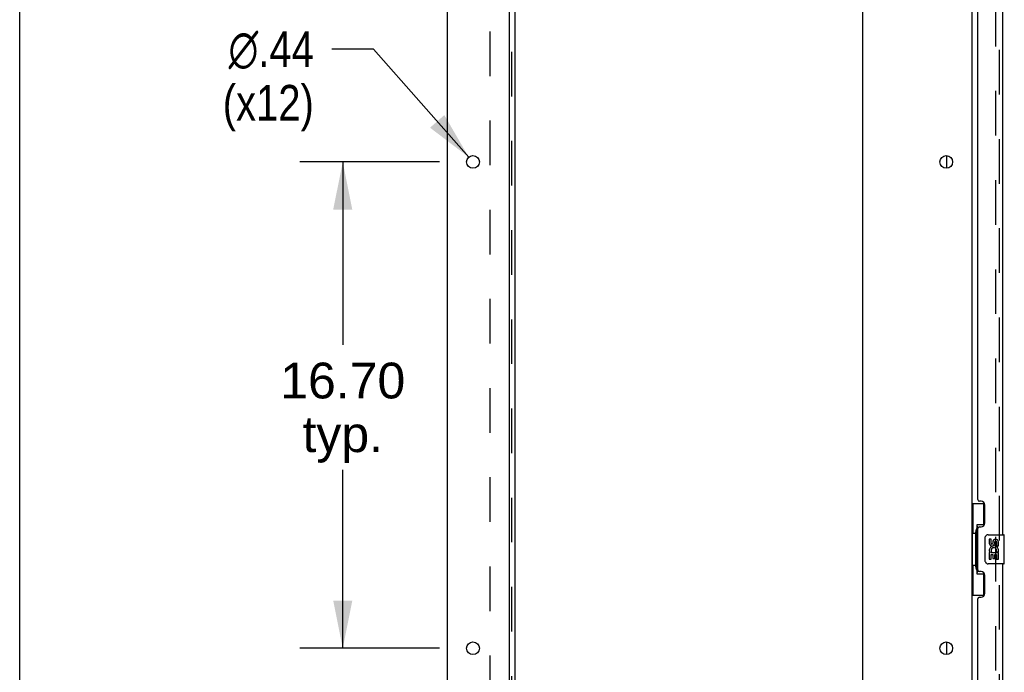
# Model space of a CAD drawing. Header units: inches. Extents: x 0 to 278, y 0 to 180.
# Tile 7 of 76: x 0 to 34, y 99 to 122. Entities that reach past the tile are written whole.
import ezdxf

# ---------------------------------------------------------------- set-up
doc = ezdxf.new("R2010")
doc.units = ezdxf.units.IN
doc.header["$LTSCALE"] = 15.310625
doc.header["$MEASUREMENT"] = 0
doc.linetypes.add('HIDDEN', pattern=[0.2, 0.1, -0.1])
doc.layers.get('0').update_dxf_attribs({"linetype": 'CONTINUOUS'})
for name, color, linetype in [('DEFAULT_2', 8, 'HIDDEN'), ('DIMENSIONS', 7, 'CONTINUOUS'), ('LEFTHAND_DOOR_ASSEMBLY', 7, 'CONTINUOUS'), ('RIGHTHAND_DOOR_ASSEMBLY', 7, 'CONTINUOUS'), ('SUBPANEL', 7, 'CONTINUOUS')]:
    doc.layers.add(name, color=color, linetype=linetype)
doc.styles.get("Standard").update_dxf_attribs({"font": 'arial.ttf'})
doc.styles.add('TEXTSTYLE_1', font='gdt', dxfattribs={"width": 0.8})
doc.dimstyles.new('DIMSTYLE_1', dxfattribs={"dimtxt": 1.228125, "dimasz": 1.6375, "dimexe": 0.09, "dimexo": 0.07, "dimgap": 0.0375, "dimtad": 0, "dimtih": 1, "dimtoh": 1, "dimzin": 4, "dimdsep": 46, "dimtxsty": 'Standard', "dimblk": '_FILLED', "dimblk1": '_FILLED', "dimblk2": '_FILLED', "dimcen": 0.09, "dimadec": 3, "dimazin": 1, "dimtfac": 1, "dimtdec": 3, "dimtofl": 0, "dimtmove": 0, "dimatfit": 3, "dimldrblk": '_FILLED', "dimfxl": 0, "dimtolj": 1, "dimtzin": 4, "dimarcsym": 0})
doc.dimstyles.new('DIMSTYLE_2', dxfattribs={"dimtxt": 1.228125, "dimasz": 1.6375, "dimexe": 0.09, "dimexo": 0.07, "dimgap": 0.09, "dimtad": 0, "dimtih": 1, "dimtoh": 1, "dimzin": 4, "dimdsep": 46, "dimtxsty": 'Standard', "dimblk": '_FILLED', "dimblk1": '_FILLED', "dimblk2": '_FILLED', "dimcen": 0.09, "dimadec": 3, "dimazin": 1, "dimtfac": 1, "dimtdec": 3, "dimtofl": 0, "dimtmove": 0, "dimatfit": 1, "dimldrblk": '_FILLED', "dimfxl": 0, "dimtolj": 1, "dimtzin": 4, "dimarcsym": 0})

# ---------------------------------------------------------------- blocks, each defined once
blk = doc.blocks.new('_FILLED')
at = {"color": 0, "linetype": 'ByBlock'}
blk.add_solid([(0, 0), (-1, 0.2), (-1, -0.2)], dxfattribs=at)
blk = doc.blocks.new('*D11')
at = {"layer": 'DIMENSIONS', "color": 2, "linetype": 'Continuous'}
for p, q in [((14.417, 116.617), (9.618, 116.617)), ((11.092, 116.617), (11.092, 110.338)), ((11.092, 99.917), (11.092, 106.04)), ((14.417, 99.917), (9.618, 99.917))]:
    blk.add_line(p, q, dxfattribs=at)
at = {"layer": 'DIMENSIONS', "color": 2, "linetype": 'Continuous', "xscale": 1.6375, "yscale": 1.6375, "zscale": 1.6375}
for p, rotation in [((11.092, 116.617), 90), ((11.092, 99.917), 270)]:
    blk.add_blockref('_FILLED', p, dxfattribs=dict(at, rotation=rotation))
at = {"layer": 'DIMENSIONS', "color": 2, "linetype": 'Continuous', "insert": (11.092, 109.724), "char_height": 1.2281, "width": 4.29159, "attachment_point": 2, "line_spacing_factor": 0.9}
blk.add_mtext('16.70\\Ptyp.', dxfattribs=at)
blk = doc.blocks.new('*D12')
at = {"layer": 'DIMENSIONS', "color": 2, "linetype": 'Continuous'}
for p, q in [((12.146, 120.489), (10.713, 120.489)), ((15.418, 116.781), (12.146, 120.489))]:
    blk.add_line(p, q, dxfattribs=at)
at = {"layer": 'DIMENSIONS', "color": 2, "linetype": 'Continuous', "xscale": 1.6375, "yscale": 1.6375, "zscale": 1.6375, "rotation": 311.4263223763}
blk.add_blockref('_FILLED', (15.418, 116.781), dxfattribs=at)
at = {"layer": 'DIMENSIONS', "color": 2, "linetype": 'Continuous', "insert": (10.099, 121.103), "char_height": 1.22812, "width": 4.0207, "attachment_point": 3, "line_spacing_factor": 0.9, "style": 'TEXTSTYLE_1'}
blk.add_mtext('{\\fgdt;n}\\fArial;.44\\P(x12)', dxfattribs=at)

msp = doc.modelspace()

# ---------------------------------------------------------------- linework, layer by layer
at = {"color": 7, "linetype": 'Continuous'}
for p, q in [((0, 0), (0, 180.125)), ((31.834, 116.399), (31.834, 116.834)), ((31.834, 99.699), (31.834, 100.134))]:
    msp.add_line(p, q, dxfattribs=at)
at = {"color": 3, "linetype": 'Continuous'}
for p, q in [((14.688, 48.671), (14.688, 134.463)), ((16.813, 50.692), (16.813, 131.067)), ((28.938, 131.067), (28.938, 50.692)), ((32.688, 131.119), (32.688, 52.015))]:
    msp.add_line(p, q, dxfattribs=at)
for centre in [(15.563, 116.617), (31.813, 116.617), (15.563, 99.917), (31.813, 99.917)]:
    msp.add_circle(centre, 0.219, dxfattribs=at)
at = {"layer": 'DEFAULT_2', "color": 8, "linetype": 'HIDDEN'}
msp.add_line((33.501, 131.301), (33.501, 51.832), dxfattribs=at)
at = {"layer": 'LEFTHAND_DOOR_ASSEMBLY', "color": 8, "linetype": 'HIDDEN'}
msp.add_line((33.642, 51.563), (33.642, 131.57), dxfattribs=at)
at = {"layer": 'LEFTHAND_DOOR_ASSEMBLY', "color": 3, "linetype": 'Continuous'}
for p, q in [((33.746, 126.317), (33.746, 103.817)), ((32.892, 105.024), (32.892, 125.109)), ((33.012, 104.964), (32.952, 104.964)), ((33.142, 104.214), (33.142, 104.834)), ((32.892, 102.609), (32.892, 104.024)), ((32.952, 104.084), (33.012, 104.084)), ((33.746, 102.817), (33.746, 80.317)), ((33.012, 102.549), (32.952, 102.549)), ((33.142, 101.799), (33.142, 102.419)), ((32.892, 81.524), (32.892, 101.609)), ((32.952, 101.669), (33.012, 101.669))]:
    msp.add_line(p, q, dxfattribs=at)
at = {"layer": 'LEFTHAND_DOOR_ASSEMBLY', "color": 7, "linetype": 'Continuous'}
for p, q in [((32.688, 104.892), (33.129, 104.892)), ((32.727, 104.892), (32.727, 103.867)), ((33.092, 104.892), (33.092, 104.112)), ((32.865, 104.157), (32.865, 102.477)), ((33.092, 104.157), (32.865, 104.157)), ((32.706, 103.867), (32.706, 102.767)), ((32.706, 103.867), (32.828, 103.867)), ((32.828, 103.897), (32.828, 103.917)), ((32.828, 102.767), (32.828, 103.867)), ((33.251, 103.817), (33.791, 103.817)), ((33.806, 102.832), (33.806, 103.802)), ((33.151, 102.917), (33.151, 103.717)), ((33.289, 103.662), (33.289, 103.526)), ((33.352, 103.662), (33.289, 103.662)), ((33.352, 103.526), (33.352, 103.662)), ((33.417, 103.589), (33.417, 103.52)), ((33.478, 103.526), (33.477, 103.568)), ((33.54, 103.568), (33.54, 103.432)), ((33.603, 103.432), (33.603, 103.568)), ((33.289, 103.201), (33.289, 102.971)), ((33.307, 103.201), (33.289, 103.201)), ((33.342, 103.201), (33.369, 103.22)), ((33.342, 103.201), (33.603, 103.201)), ((33.352, 102.971), (33.352, 103.138)), ((33.352, 103.138), (33.417, 103.138)), ((33.417, 103.138), (33.417, 103.002)), ((33.477, 103.002), (33.477, 103.138)), ((33.477, 103.138), (33.54, 103.138)), ((33.533, 103.237), (33.59, 103.212)), ((33.54, 103.432), (33.603, 103.432)), ((33.54, 103.138), (33.54, 102.971)), ((33.603, 102.971), (33.603, 103.201)), ((33.791, 102.817), (33.251, 102.817)), ((33.289, 102.971), (33.352, 102.971)), ((33.417, 103.002), (33.477, 103.002)), ((33.54, 102.971), (33.603, 102.971)), ((32.706, 102.767), (32.828, 102.767)), ((32.727, 102.767), (32.727, 101.742)), ((32.828, 102.716), (32.828, 102.736)), ((32.865, 102.477), (33.092, 102.477)), ((33.092, 102.521), (33.092, 101.742)), ((32.688, 101.742), (33.129, 101.742))]:
    msp.add_line(p, q, dxfattribs=at)
for points in [[(32.865, 104.133), (32.865, 104.129), (32.866, 104.126), (32.867, 104.122), (32.868, 104.117), (32.87, 104.113), (32.872, 104.108), (32.874, 104.102), (32.877, 104.096), (32.881, 104.09), (32.884, 104.083), (32.889, 104.075), (32.894, 104.067), (32.899, 104.059), (32.901, 104.056)], [(33.151, 103.717), (33.152, 103.723), (33.152, 103.729), (33.153, 103.735), (33.154, 103.741), (33.156, 103.747), (33.158, 103.753)], [(33.158, 102.88), (33.156, 102.886), (33.154, 102.892), (33.153, 102.898), (33.152, 102.904), (33.152, 102.91), (33.151, 102.917)], [(32.901, 102.578), (32.899, 102.574), (32.894, 102.566), (32.889, 102.558), (32.884, 102.55), (32.881, 102.543), (32.877, 102.537), (32.874, 102.531), (32.872, 102.526), (32.87, 102.52), (32.868, 102.516), (32.867, 102.511), (32.866, 102.507), (32.865, 102.504), (32.865, 102.5)]]:
    msp.add_lwpolyline(points, dxfattribs=at)
at = {"layer": 'LEFTHAND_DOOR_ASSEMBLY', "color": 3, "linetype": 'Continuous'}
for centre, radius, start, end in [((32.952, 105.024), 0.06, 180, 270), ((33.012, 104.834), 0.13, 0, 90), ((33.012, 104.214), 0.13, 270, 360), ((32.952, 104.024), 0.06, 90, 180), ((32.952, 102.609), 0.06, 180, 270), ((33.012, 102.419), 0.13, 0, 90), ((33.012, 101.799), 0.13, 270, 360), ((32.952, 101.609), 0.06, 90, 180)]:
    msp.add_arc(centre, radius, start, end, dxfattribs=at)
at = {"layer": 'LEFTHAND_DOOR_ASSEMBLY', "color": 7, "linetype": 'Continuous'}
for centre, radius, start, end in [((33.251, 103.717), 0.1, 90, 158.7946), ((33.791, 103.802), 0.015, 0, 90), ((33.383, 103.526), 0.0943, 180, 360), ((33.383, 103.526), 0.0314, 180, 261.2295), ((33.383, 103.531), 0.0362, 263.4285, 341.7628), ((33.509, 103.568), 0.0943, 68.6999, 167.4338), ((33.509, 103.568), 0.0314, 0, 180.0485), ((33.509, 103.568), 0.0943, 0, 68.6704), ((33.443, 103.274), 0.154, 161.4199, 206.1963), ((33.446, 103.275), 0.157, 336.5966, 161.8791), ((33.446, 103.275), 0.157, 205.737, 207.8532), ((33.446, 103.275), 0.0943, 336.5966, 215.1122), ((33.251, 102.917), 0.1, 201.205, 270), ((33.791, 102.832), 0.015, 270, 360)]:
    msp.add_arc(centre, radius, start, end, dxfattribs=at)
for centre, start_param, end_param in [((32.932, 103.907), 0.699287, 1.51401), ((32.932, 103.907), -4.655602, -3.84088), ((32.932, 102.726), 0.699287, 1.51401), ((32.932, 102.726), -4.655602, -3.84088)]:
    msp.add_ellipse(centre, major_axis=(0, 0.18), ratio=0.579493, start_param=start_param, end_param=end_param, dxfattribs=at)
at = {"layer": 'RIGHTHAND_DOOR_ASSEMBLY', "color": 8, "linetype": 'HIDDEN'}
msp.add_line((33.642, 51.563), (33.642, 131.57), dxfattribs=at)
at = {"layer": 'SUBPANEL', "color": 3, "linetype": 'Continuous'}
msp.add_line((17.017, 52.723), (17.017, 130.41), dxfattribs=at)
at = {"layer": 'SUBPANEL', "color": 8, "linetype": 'HIDDEN'}
for p, q in [((16.892, 54.562), (16.892, 128.571)), ((16.142, 124.16), (16.142, 58.973))]:
    msp.add_line(p, q, dxfattribs=at)

# ---------------------------------------------------------------- dimensions: what is measured, and where the dimension line sits
at = {"layer": 'DIMENSIONS', "color": 2, "linetype": 'Continuous'}
dim = msp.add_diameter_dim_2p(p1=(15.418, 116.781), p2=(15.708, 116.453), text='%%c<>\\P(x12)', dimstyle='DIMSTYLE_2', override={"dimpost": '<>'}, dxfattribs=at)
dim.commit()
dim.dimension.update_dxf_attribs({"geometry": '*D12', "text_midpoint": (8.089, 119.568), "dimtype": 163})
dim = msp.add_linear_dim(base=(11.092, 99.917), p1=(14.487, 116.617), p2=(14.487, 99.917), angle=270, text='<>\\Ptyp.', dimstyle='DIMSTYLE_1', dxfattribs=at)
dim.commit()
dim.dimension.update_dxf_attribs({"geometry": '*D11', "text_midpoint": (11.092, 108.189), "dimtype": 160})

doc.saveas('drawing.dxf')
